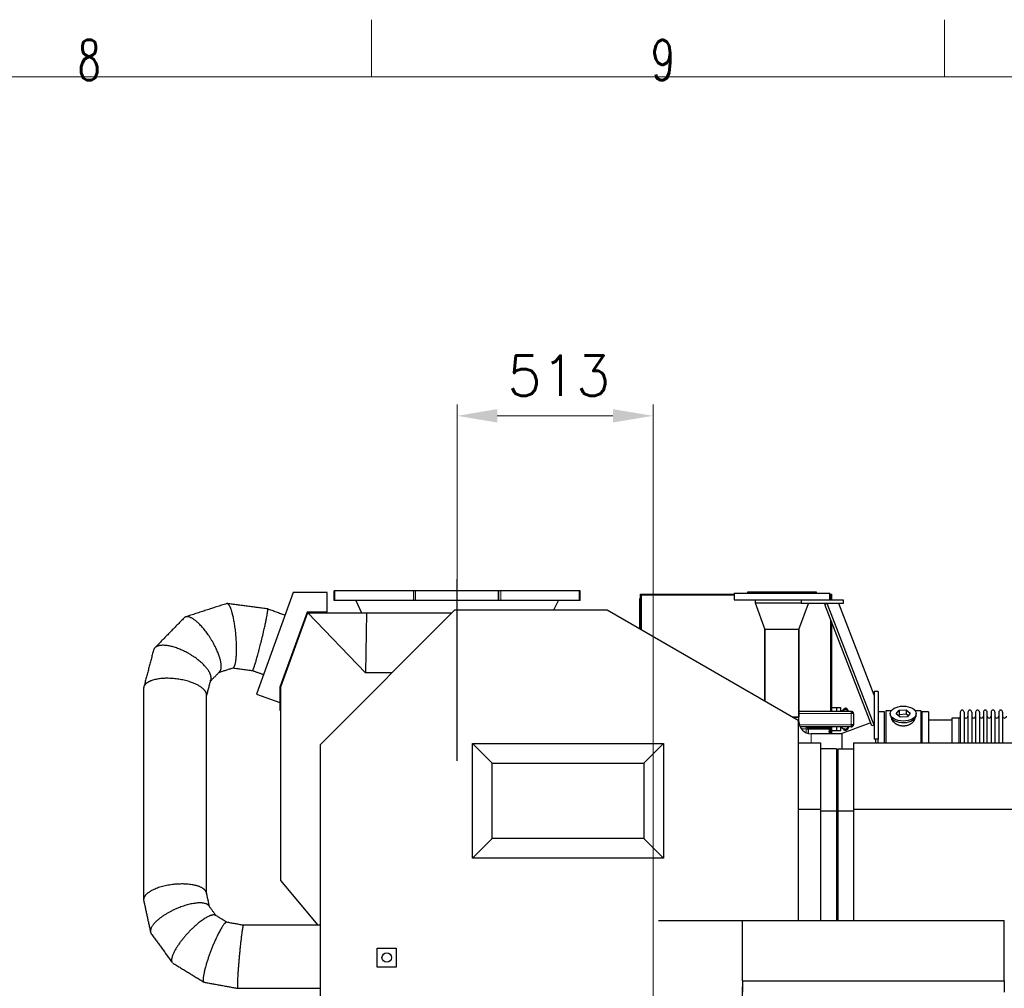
# Model space of a CAD drawing. Header units: inches. Extents: x 0 to 17820, y -10 to 12600.
# Tile 104 of 116: x 10989 to 13567, y 10065 to 12600. Entities that reach past the tile are written whole.
import ezdxf
from ezdxf.lldxf.tags import DXFTag

# ---------------------------------------------------------------- set-up
doc = ezdxf.new("R2010")
doc.units = ezdxf.units.IN
for name, color, linetype, true_color in [('1', 7, 'Continuous', 0xffffff), ('210', 7, 'Continuous', 0xffffff), ('254', 7, 'Continuous', 0xffffff)]:
    doc.layers.add(name, color=color, linetype=linetype, true_color=true_color)
doc.styles.add('latin_extended', font='simplex.shx')
tags = doc.linetypes.add('DASHED', pattern=[25.72, 12.86, -12.86]).pattern_tags.tags
tags[6:7] = [DXFTag(74, 4), DXFTag(75, 0), DXFTag(340, '0'), DXFTag(46, 0.0), DXFTag(50, 0.0), DXFTag(44, 0.0), DXFTag(45, 0.0)]
tags[4:5] = [DXFTag(74, 4), DXFTag(75, 0), DXFTag(340, '0'), DXFTag(46, 0.0), DXFTag(50, 0.0), DXFTag(44, 0.0), DXFTag(45, 0.0)]
doc.dimstyles.get("Standard").update_dxf_attribs({"dimtxt": 0.18, "dimasz": 0.18, "dimexe": 0.18, "dimexo": 0.0625, "dimgap": 0.09, "dimtad": 0, "dimtih": 1, "dimtoh": 1, "dimdec": 4, "dimzin": 0, "dimdsep": 46, "dimtxsty": 'Standard', "dimcen": 0.09, "dimadec": 0, "dimazin": 0, "dimtfac": 1, "dimtdec": 4, "dimtofl": 0, "dimtmove": 0, "dimatfit": 3, "dimfxl": 1, "dimtolj": 1, "dimtzin": 0, "dimarcsym": 0})

# ---------------------------------------------------------------- blocks, each defined once
blk = doc.blocks.new('_U14')
at = {"layer": '254', "color": 3, "linetype": 'Continuous', "lineweight": 13, "transparency": 16777216}
for p, q in [((12134.1, 11135.1), (12134.1, 11593.1)), ((12647.1, 9278.2), (12647.1, 11593.1)), ((12239.1, 11563.1), (12542.1, 11563.1))]:
    blk.add_line(p, q, dxfattribs=at)
at = {"layer": '254', "color": 3, "transparency": 16777216}
for points in [[(12239.1, 11580.6), (12239.1, 11545.6), (12134.1, 11563.1)], [(12542.1, 11545.6), (12542.1, 11580.6), (12647.1, 11563.1)]]:
    blk.add_solid(points, dxfattribs=at)
at = {"layer": 'Defpoints', "color": 0, "transparency": 16777216}
for p in [(12647.1, 11563.1), (12134.1, 11105.1), (12647.1, 9248.2)]:
    blk.add_point(p, dxfattribs=at)
at = {"layer": '254', "color": 2, "lineweight": 13, "transparency": 16777216, "insert": (12265.6, 11720.6), "char_height": 105, "attachment_point": 1, "style": 'latin_extended'}
blk.add_mtext('\\A1;513', dxfattribs=at)

msp = doc.modelspace()

# ---------------------------------------------------------------- linework, layer by layer
at = {"layer": '1', "color": 2, "linetype": 'Continuous', "lineweight": 25}
for p, q in [((11705.525, 11100.368), (11608.888, 10834.858)), ((11794.136, 11100.368), (11705.525, 11100.368)), ((11794.136, 11048.868), (11794.136, 11100.368)), ((11814.075, 11105.149), (11812.116, 11105.149)), ((11812.116, 11080.086), (11812.116, 11105.149)), ((11814.195, 11105.149), (11814.075, 11105.149)), ((12019.959, 11105.149), (11814.195, 11105.149)), ((12025.144, 11105.149), (12019.959, 11105.149)), ((12025.441, 11105.149), (12025.144, 11105.149)), ((12025.441, 11080.086), (12025.441, 11105.149)), ((12242.79, 11105.149), (12025.441, 11105.149)), ((12243.087, 11105.149), (12242.79, 11105.149)), ((12242.79, 11080.086), (12242.79, 11105.149)), ((12248.272, 11105.149), (12243.087, 11105.149)), ((12454.036, 11105.149), (12248.272, 11105.149)), ((12454.156, 11105.149), (12454.036, 11105.149)), ((12456.116, 11105.149), (12454.156, 11105.149)), ((12456.116, 11080.086), (12456.116, 11105.149)), ((12612.616, 11079.149), (12612.616, 11085.149)), ((12614.116, 11085.149), (12612.616, 11085.149)), ((12614.116, 11083.434), (12614.116, 11096.149)), ((12614.116, 11096.149), (12859.616, 11096.149)), ((12616.916, 11093.349), (12614.116, 11096.149)), ((12614.116, 11079.149), (12614.116, 11083.434)), ((12859.616, 11098.649), (13109.616, 11098.649)), ((12859.616, 11098.649), (12859.616, 11081.649)), ((13074.616, 11101.649), (12894.616, 11101.649)), ((12894.616, 11101.649), (12894.616, 11098.649)), ((13074.616, 11098.649), (13074.616, 11101.649)), ((13109.616, 11081.649), (13109.616, 11098.649)), ((13109.616, 11096.149), (13114.116, 11096.149)), ((13111.316, 11093.349), (13114.116, 11096.149)), ((13114.116, 11096.149), (13114.116, 11081.649)), ((11814.075, 11080.086), (11812.116, 11080.086)), ((11814.195, 11080.086), (11814.075, 11080.086)), ((12019.959, 11080.086), (11814.195, 11080.086)), ((11868.859, 11080.086), (11884.116, 11047.368)), ((12025.144, 11080.086), (12019.959, 11080.086)), ((12025.441, 11080.086), (12025.144, 11080.086)), ((12242.79, 11080.086), (12025.441, 11080.086)), ((12243.087, 11080.086), (12242.79, 11080.086)), ((12248.272, 11080.086), (12243.087, 11080.086)), ((12454.036, 11080.086), (12248.272, 11080.086)), ((12387.744, 11055.149), (12399.372, 11080.086)), ((12454.156, 11080.086), (12454.036, 11080.086)), ((12456.116, 11080.086), (12454.156, 11080.086)), ((12612.616, 11005.784), (12612.616, 11079.149)), ((12614.116, 11004.919), (12614.116, 11079.149)), ((12859.616, 11081.649), (13059.619, 11081.649)), ((12914.616, 11081.649), (12914.616, 11073.649)), ((12914.616, 11073.649), (13034.616, 11073.649)), ((12914.616, 11073.649), (13034.616, 11073.649)), ((12914.616, 11073.649), (12940.094, 11003.649)), ((13029.138, 11003.649), (13053.888, 11071.649)), ((13034.616, 11081.649), (13034.616, 11071.649)), ((13144.616, 11071.649), (13034.616, 11071.649)), ((13059.617, 11081.649), (13144.616, 11081.649)), ((13103.086, 11071.649), (13096.759, 11069.201)), ((13219.789, 10751.259), (13096.759, 11069.201)), ((13226.116, 10753.707), (13103.086, 11071.649)), ((13226.115, 10831.651), (13133.247, 11071.647)), ((13144.616, 11081.649), (13144.616, 11071.649)), ((11741.586, 11048.868), (11670.396, 10853.276)), ((11742.636, 11047.368), (11671.897, 10853.012)), ((11792.636, 11048.868), (11741.586, 11048.868)), ((11743.353, 11047.368), (11742.636, 11047.368)), ((11743.353, 11047.368), (11894.264, 10890.057)), ((11743.353, 11047.368), (11897.116, 11047.368)), ((11776.616, 10703.231), (12128.534, 11055.149)), ((11792.636, 11048.868), (11794.136, 11048.868)), ((11792.636, 11047.368), (11792.636, 11048.868)), ((11897.116, 11047.368), (11894.264, 10890.057)), ((11897.116, 11047.368), (12120.755, 11047.368)), ((12128.534, 11055.149), (12527.116, 11055.149)), ((12527.116, 11055.149), (13027.116, 10766.474)), ((13114.116, 11024.337), (13114.116, 10789.649)), ((12984.616, 11003.649), (12940.094, 11003.649)), ((12940.166, 11003.649), (12940.166, 10816.675)), ((12940.166, 10816.675), (12940.166, 11003.649)), ((13029.138, 11003.649), (12984.616, 11003.649)), ((13029.066, 10775.649), (13029.066, 11003.649)), ((13029.066, 11003.649), (13029.066, 10775.649)), ((11963.447, 10890.057), (11894.264, 10890.057)), ((11670.396, 10853.276), (11670.396, 10793.012)), ((11671.896, 10793.012), (11671.896, 10853.012)), ((11671.897, 10853.012), (11671.897, 10346.466)), ((11608.888, 10834.858), (11670.396, 10812.47)), ((13236.116, 10841.649), (13226.116, 10841.649)), ((13226.116, 10841.649), (13226.116, 10716.649)), ((13236.116, 10841.649), (13236.116, 10716.649)), ((11670.396, 10793.012), (11671.896, 10793.012)), ((13011.222, 10775.649), (13029.066, 10775.649)), ((13012.959, 10774.649), (13029.066, 10774.649)), ((13029.066, 10789.649), (13165.616, 10789.649)), ((13029.066, 10762.649), (13029.066, 10774.649)), ((13128.616, 10798.649), (13114.116, 10798.649)), ((13138.616, 10798.849), (13128.616, 10798.849)), ((13128.616, 10798.649), (13128.616, 10798.849)), ((13128.616, 10789.649), (13128.616, 10798.649)), ((13138.616, 10789.649), (13138.616, 10798.849)), ((13165.616, 10789.649), (13168.614, 10789.649)), ((13165.616, 10789.649), (13165.616, 10783.649)), ((13171.616, 10783.649), (13165.616, 10783.649)), ((13168.566, 10783.649), (13168.566, 10786.647)), ((13168.614, 10789.649), (13168.614, 10786.649)), ((13171.616, 10783.649), (13171.616, 10786.647)), ((13171.616, 10783.649), (13171.616, 10754.649)), ((13253.116, 10788.649), (13236.116, 10788.649)), ((13253.116, 10706.774), (13253.116, 10788.649)), ((13270.335, 10790.649), (13256.116, 10790.649)), ((13256.116, 10790.649), (13256.116, 10706.773)), ((13268.116, 10783.719), (13268.116, 10779.623)), ((13283.725, 10782.709), (13291.396, 10792.349)), ((13294.444, 10774.078), (13283.725, 10782.709)), ((13291.396, 10780.881), (13289.287, 10778.231)), ((13291.396, 10792.349), (13309.787, 10793.359)), ((13291.396, 10792.349), (13291.396, 10780.881)), ((13309.787, 10781.891), (13291.396, 10780.881)), ((13312.835, 10775.088), (13294.444, 10774.078)), ((13309.787, 10793.359), (13309.787, 10781.891)), ((13309.787, 10793.359), (13320.507, 10784.728)), ((13314.945, 10777.738), (13309.787, 10781.891)), ((13320.507, 10784.728), (13312.835, 10775.088)), ((13348.116, 10790.649), (13333.896, 10790.649)), ((13336.116, 10779.623), (13336.116, 10783.719)), ((13336.116, 10779.623), (13336.116, 10779.624)), ((13348.116, 10790.649), (13348.116, 10706.773)), ((13368.116, 10788.649), (13351.116, 10788.649)), ((13351.116, 10788.649), (13351.116, 10706.764)), ((13368.116, 10788.649), (13368.116, 10706.764)), ((13451.116, 10787.549), (13451.116, 10706.761)), ((13461.316, 10787.549), (13461.316, 10706.761)), ((13471.316, 10787.549), (13471.316, 10706.761)), ((13481.516, 10787.549), (13481.516, 10706.761)), ((13491.516, 10787.549), (13491.516, 10706.761)), ((13501.716, 10787.549), (13501.716, 10706.761)), ((13511.716, 10787.549), (13511.716, 10706.761)), ((13521.916, 10706.761), (13521.916, 10787.549)), ((13531.916, 10787.549), (13531.916, 10706.761)), ((13542.116, 10787.549), (13542.116, 10706.761)), ((13552.116, 10787.549), (13552.116, 10706.771)), ((13562.316, 10787.549), (13562.316, 10706.771)), ((13027.116, 10766.474), (13027.116, 10242.157)), ((13108.616, 10748.649), (13108.616, 10745.649)), ((13114.116, 10747.912), (13114.116, 10731.099)), ((13128.616, 10738.649), (13128.616, 10748.649)), ((13138.616, 10738.449), (13138.616, 10748.649)), ((13171.616, 10754.649), (13165.616, 10754.649)), ((13165.616, 10754.649), (13165.616, 10748.649)), ((13165.616, 10748.649), (13168.614, 10748.649)), ((13168.566, 10751.651), (13168.566, 10754.649)), ((13168.614, 10751.649), (13168.614, 10748.649)), ((13171.616, 10751.651), (13171.616, 10754.649)), ((13226.116, 10753.707), (13219.789, 10751.259)), ((13429.121, 10766.149), (13368.116, 10766.149)), ((13447.616, 10771.799), (13429.116, 10771.799)), ((13429.116, 10771.799), (13429.116, 10706.763)), ((13088.616, 10745.649), (13052.812, 10745.649)), ((13053.616, 10742.649), (13053.616, 10731.882)), ((13141.726, 10731.099), (13060.616, 10731.099)), ((13108.616, 10745.649), (13088.616, 10745.649)), ((13108.616, 10742.649), (13108.616, 10745.649)), ((13108.616, 10731.099), (13108.616, 10742.649)), ((13108.616, 10733.274), (13111.156, 10731.12)), ((13111.156, 10731.12), (13111.156, 10731.099)), ((13128.616, 10738.649), (13114.116, 10738.649)), ((13128.616, 10738.449), (13128.616, 10738.649)), ((13138.616, 10738.449), (13128.616, 10738.449)), ((13141.726, 10731.28), (13141.726, 10691.767)), ((11776.616, 9965.149), (11776.616, 10703.231)), ((12174.116, 10705.149), (12674.116, 10705.149)), ((12225.616, 10653.649), (12174.116, 10705.149)), ((12174.116, 10405.149), (12174.116, 10705.149)), ((12622.616, 10653.649), (12674.116, 10705.149)), ((12674.116, 10705.149), (12674.116, 10405.149)), ((13027.116, 10706.768), (13086.116, 10706.768)), ((13086.116, 10533.962), (13086.116, 10706.768)), ((13172.116, 10706.768), (14556.116, 10706.768)), ((13172.116, 10706.768), (13172.116, 10533.962)), ((13236.116, 10716.649), (13226.116, 10716.649)), ((13229.116, 10716.647), (13229.116, 10706.764)), ((13236.116, 10706.774), (13236.116, 10716.651)), ((13127.116, 10691.768), (13086.116, 10691.768)), ((13127.116, 10691.768), (13127.116, 10529.232)), ((13131.116, 10691.768), (13131.116, 10529.232)), ((13131.116, 10691.768), (13172.116, 10691.768)), ((12225.616, 10653.649), (12622.616, 10653.649)), ((12225.616, 10456.649), (12225.616, 10653.649)), ((12622.616, 10653.649), (12622.616, 10456.649)), ((13127.115, 10642.199), (13131.116, 10642.199)), ((13027.116, 10533.962), (13086.116, 10533.962)), ((13086.116, 10242.151), (13086.116, 10533.962)), ((13086.116, 10529.232), (13127.116, 10529.232)), ((13127.116, 10529.232), (13127.116, 10242.152)), ((13131.116, 10529.232), (13131.116, 10242.153)), ((13131.116, 10529.232), (13172.116, 10529.232)), ((13172.116, 10533.962), (13172.116, 10242.152)), ((13172.116, 10533.962), (14556.116, 10533.962)), ((12225.616, 10456.649), (12174.116, 10405.149)), ((12622.616, 10456.649), (12225.616, 10456.649)), ((12622.616, 10456.649), (12674.116, 10405.149)), ((13127.116, 10413.65), (13131.116, 10413.65)), ((12674.116, 10405.149), (12174.116, 10405.149)), ((13127.116, 10395.65), (13131.116, 10395.65)), ((11671.897, 10346.466), (11769.917, 10229.651)), ((12661.742, 10242.15), (12881.616, 10242.15)), ((12881.616, 10084.15), (12881.616, 10242.15)), ((12881.616, 10242.15), (13566.616, 10242.15)), ((13566.616, 10084.15), (13566.616, 10242.15)), ((11925.116, 10120.149), (11925.116, 10170.149)), ((11925.116, 10170.149), (11975.116, 10170.149)), ((11975.116, 10170.149), (11975.116, 10120.149)), ((11975.116, 10120.149), (11925.116, 10120.149)), ((12881.616, 10084.15), (13566.616, 10084.15)), ((12881.616, 10084.15), (12881.616, 10054.15)), ((13566.616, 10084.15), (13566.616, 10054.15)), ((12881.62, 10068.649), (12881.116, 10068.649)), ((12881.116, 9222.649), (12881.116, 10068.649))]:
    msp.add_line(p, q, dxfattribs=at)
at = {"layer": '1', "color": 110, "linetype": 'Continuous', "lineweight": 13}
for p, q in [((11814.075, 11080.086), (11814.075, 11105.149)), ((11814.195, 11080.086), (11814.195, 11105.149)), ((12019.959, 11080.086), (12019.959, 11105.149)), ((12025.144, 11080.086), (12025.144, 11105.149)), ((12243.087, 11080.086), (12243.087, 11105.149)), ((12248.272, 11080.086), (12248.272, 11105.149)), ((12454.036, 11080.086), (12454.036, 11105.149)), ((12454.156, 11080.086), (12454.156, 11105.149)), ((12859.62, 11093.349), (12616.916, 11093.349)), ((12616.916, 11093.349), (12616.916, 11003.296)), ((13111.316, 11093.349), (13109.609, 11093.349)), ((13111.316, 11081.644), (13111.316, 11093.349)), ((12614.116, 11079.149), (12612.616, 11079.149)), ((13111.316, 10789.64), (13111.316, 11031.572)), ((13165.616, 10783.649), (13029.066, 10783.649)), ((13165.616, 10754.649), (13165.616, 10783.649)), ((13029.066, 10762.649), (13027.115, 10762.649)), ((13030.097, 10754.649), (13165.616, 10754.649)), ((13088.616, 10745.649), (13088.616, 10748.649)), ((13447.616, 10771.799), (13447.616, 10706.763)), ((13047.616, 10743.43), (13035.591, 10743.43)), ((13047.616, 10733.9), (13047.616, 10743.43)), ((13108.616, 10742.649), (13053.614, 10742.649)), ((13060.616, 10731.099), (13060.616, 10706.771)), ((13111.316, 10731.09), (13111.316, 10742.286))]:
    msp.add_line(p, q, dxfattribs=at)
at = {"layer": '1', "color": 2, "linetype": 'Continuous', "lineweight": 25}
msp.add_circle((11950.116, 10145.149), 12.5, dxfattribs=at)
for centre, radius, start, end in [((13447.616, 10775.299), 3.5, 270, 0), ((13456.216, 10787.549), 5.1, 0, 180), ((13466.316, 10776.799), 5, 180, 0), ((13476.416, 10787.549), 5.1, 0, 180), ((13486.516, 10776.799), 5, 180, 0), ((13496.616, 10787.549), 5.1, 0, 180), ((13506.716, 10776.799), 5, 180, 0), ((13516.816, 10787.549), 5.1, 0, 180), ((13526.916, 10776.799), 5, 180, 0), ((13537.016, 10787.549), 5.1, 0, 180), ((13547.116, 10776.799), 5, 180, 0), ((13557.216, 10787.549), 5.1, 0, 180), ((13567.316, 10776.799), 5, 180, 0), ((13060.616, 10762.649), 31.55, 180, 270), ((13047.616, 10742.649), 6, 0, 90)]:
    msp.add_arc(centre, radius, start, end, dxfattribs=at)
msp.add_ellipse((13302.116, 10783.719), major_axis=(34, 0), ratio=0.57357644, dxfattribs=at)
for start_param, end_param in [(3.14156817, 3.23699405), (3.23699405, 6.28318531)]:
    msp.add_ellipse((13302.116, 10779.623), major_axis=(34, 0), ratio=0.57357644, start_param=start_param, end_param=end_param, dxfattribs=at)
at = {"layer": '1', "color": 110, "linetype": 'Continuous', "lineweight": 13}
msp.add_ellipse((13047.616, 10742.649), major_axis=(-6, 0), ratio=0.1301739, start_param=3.14159265, end_param=4.71238898, dxfattribs=at)
at = {"layer": '1', "color": 2, "linetype": 'Continuous', "lineweight": 25}
for points, degree in [([(11531.34, 11071.645), (11423.758, 11036.902)], 1), ([(11638.283, 11057.528), (11532.68, 11071.75)], 1), ([(11683.892, 11040.931), (11638.324, 11057.516)], 1), ([(11419.784, 11034.445), (11343.013, 10955.861)], 1), ([(11339.481, 10949.607), (11314.075, 10853.246)], 1), ([(11510.982, 10891.68), (11547.669, 10903.528)], 1), ([(11547.046, 10903.326), (11598.622, 10896.381)], 1), ([(11488.882, 10869.058), (11512.656, 10893.394)], 1), ([(11598.581, 10896.393), (11627.459, 10885.882)], 1), ([(11478.616, 10830.118), (11489.835, 10872.67)], 1), ([(13165.616, 10786.649), (13168.566, 10786.649)], 1), ([(13171.616, 10786.647), (13168.614, 10786.647)], 1), ([(13047.616, 10748.643), (13042.753, 10748.643), (13037.891, 10748.643), (13033.029, 10748.643)], 3), ([(13165.616, 10748.649), (13047.616, 10748.649)], 1), ([(13216.725, 10759.173), (13191.726, 10749.876), (13166.726, 10740.578), (13141.726, 10731.28)], 3), ([(13165.616, 10751.649), (13168.566, 10751.649)], 1), ([(13171.616, 10751.651), (13168.614, 10751.651)], 1), ([(11486.07, 10278.488), (11478.314, 10314.263)], 1), ([(11313.918, 10293.795), (11331.704, 10211.763)], 1), ([(11503.258, 10254.888), (11484.585, 10280.527)], 1), ([(11531.65, 10237.484), (11502.094, 10255.602)], 1), ([(11574.581, 10229.649), (11531.293, 10237.549)], 1), ([(11333.68, 10207.461), (11388.451, 10132.258)], 1), ([(11390.307, 10130.595), (11471.427, 10080.867)], 1), ([(11472.06, 10080.633), (11559.64, 10064.651)], 1)]:
    msp.add_open_spline(points, degree=degree, dxfattribs=at)
for points, weights, knots in [([(11547.681, 10903.532), (11551.281, 10904.671), (11554.28, 10911.873), (11555.967, 10924.909), (11557.805, 10962.756), (11556.339, 11003.571), (11548.884, 11038.699), (11540.507, 11062.682), (11537.888, 11068.253), (11535.21, 11071.371), (11532.692, 11071.749)], [0.573630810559, 0.571848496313, 0.575132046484, 0.585786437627, 0.585786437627, 0.552284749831, 0.585786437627, 0.585786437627, 0.580859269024, 0.576673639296, 0.574550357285], [0, 0, 0, 0, 0, 0.28957925, 0.28957925, 0.28957925, 0.80307455, 0.80307455, 0.80307455, 1, 1, 1, 1, 1]), ([(11598.622, 10896.381), (11599.644, 10896.193), (11602.372, 10902.891), (11606.622, 10916.816), (11617.299, 10954.744), (11627.447, 10993.995), (11634.395, 11027.183), (11638.192, 11049.529), (11638.879, 11054.655), (11638.914, 11057.407), (11638.285, 11057.528)], [0.574542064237, 0.571140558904, 0.573068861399, 0.585786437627, 0.585786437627, 0.552284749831, 0.585786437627, 0.585786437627, 0.580856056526, 0.576669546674, 0.574547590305], [0, 0, 0, 0, 0, 0.30810101, 0.30810101, 0.30810101, 0.80816352, 0.80816352, 0.80816352, 1, 1, 1, 1, 1]), ([(11512.648, 10893.386), (11516.503, 10897.35), (11518.023, 10904.676), (11516.879, 10914.666), (11508.712, 10946.901), (11492.803, 10983.052), (11467.437, 11012.396), (11441.334, 11033.593), (11431.721, 11038.993), (11424.264, 11039.047), (11419.796, 11034.457)], [0.573353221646, 0.574188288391, 0.578573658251, 0.585786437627, 0.585786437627, 0.552284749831, 0.585786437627, 0.585786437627, 0.576166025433, 0.572391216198, 0.573352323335], [0, 0, 0, 0, 0, 0.2320145, 0.2320145, 0.2320145, 0.73204575, 0.73204575, 0.73204575, 1, 1, 1, 1, 1]), ([(11489.837, 10872.681), (11491.051, 10877.299), (11490.387, 10882.741), (11487.967, 10888.634), (11474.17, 10911.544), (11448.1, 10937.293), (11410.132, 10953.737), (11369.034, 10963.592), (11351.803, 10964.592), (11341.921, 10958.867), (11339.48, 10949.607)], [0.575795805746, 0.578269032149, 0.582015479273, 0.585786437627, 0.585786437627, 0.552284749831, 0.585786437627, 0.585786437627, 0.571001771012, 0.570897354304, 0.575790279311], [0, 0, 0, 0, 0, 0.16776573, 0.16776573, 0.16776573, 0.66781261, 0.66781261, 0.66781261, 1, 1, 1, 1, 1]), ([(11478.616, 10831.893), (11478.623, 10835.569), (11477.353, 10839.288), (11474.946, 10842.894), (11460.197, 10858.545), (11431.4, 10873.948), (11390.048, 10877.561), (11343.774, 10874.248), (11323.17, 10869.373), (11313.635, 10859.786), (11313.616, 10849.727)], [0.577950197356, 0.580413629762, 0.583330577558, 0.585786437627, 0.585786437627, 0.552284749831, 0.585786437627, 0.585786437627, 0.567970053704, 0.571315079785, 0.577950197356], [0, 0, 0, 0, 0, 0.135375, 0.135375, 0.135375, 0.635375, 0.635375, 0.635375, 1, 1, 1, 1, 1]), ([(11478.31, 10314.278), (11477.711, 10316.986), (11476.345, 10319.531), (11474.31, 10321.857), (11460.197, 10333.529), (11431.4, 10342.763), (11390.048, 10338.216), (11342.309, 10325.663), (11319.957, 10315.987), (11311.712, 10303.781), (11313.92, 10293.783)], [0.580024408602, 0.582111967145, 0.584224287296, 0.585786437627, 0.585786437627, 0.552284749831, 0.585786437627, 0.585786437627, 0.565194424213, 0.572442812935, 0.58002199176], [0, 0, 0, 0, 0, 0.10797212, 0.10797212, 0.10797212, 0.60798775, 0.60798775, 0.60798775, 1, 1, 1, 1, 1]), ([(11484.597, 10280.511), (11483.795, 10281.583), (11482.818, 10282.547), (11481.687, 10283.402), (11469.496, 10290.642), (11442.369, 10292.17), (11403.417, 10276.556), (11355.898, 10249.793), (11331.684, 10231.264), (11327.415, 10215.824), (11333.674, 10207.468)], [0.583700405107, 0.584607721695, 0.585342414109, 0.585786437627, 0.585786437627, 0.552284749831, 0.585786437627, 0.585786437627, 0.559539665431, 0.576741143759, 0.583708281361], [0, 0, 0, 0, 0, 0.05755531, 0.05755531, 0.05755531, 0.55749281, 0.55749281, 0.55749281, 1, 1, 1, 1, 1]), ([(11502.093, 10255.602), (11501.784, 10255.788), (11501.459, 10255.953), (11501.12, 10256.097), (11492.401, 10259.193), (11471.639, 10251.982), (11441.826, 10223.82), (11405.457, 10181.748), (11386.924, 10155.418), (11383.657, 10138.602), (11388.448, 10132.263)], [0.585460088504, 0.585616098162, 0.585727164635, 0.585786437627, 0.585786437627, 0.552284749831, 0.585786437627, 0.585786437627, 0.559539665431, 0.576741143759, 0.583708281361], [0, 0, 0, 0, 0, 0.02182585, 0.02182585, 0.02182585, 0.54071672, 0.54071672, 0.54071672, 1, 1, 1, 1, 1]), ([(11531.296, 10237.548), (11531.275, 10237.552), (11531.253, 10237.556), (11531.231, 10237.559), (11526.68, 10238.18), (11515.444, 10225.129), (11499.309, 10188.582), (11478.864, 10134.255), (11467.843, 10099.193), (11467.586, 10083.112), (11471.432, 10080.865)], [0.585781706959, 0.585784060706, 0.585785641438, 0.585786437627, 0.585786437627, 0.552284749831, 0.585786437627, 0.585786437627, 0.555027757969, 0.581928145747, 0.585463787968], [0, 0, 0, 0, 0, 0.00248336, 0.00248336, 0.00248336, 0.5118915, 0.5118915, 0.5118915, 1, 1, 1, 1, 1]), ([(11574.592, 10229.647), (11574.587, 10229.648), (11574.581, 10229.649), (11574.576, 10229.649), (11573.427, 10229.649), (11570.591, 10215.065), (11566.518, 10176.317), (11561.247, 10117.981), (11558.317, 10079.233), (11558.518, 10064.649), (11559.661, 10064.649)], [0.585781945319, 0.585784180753, 0.585785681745, 0.585786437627, 0.585786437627, 0.552284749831, 0.585786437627, 0.585786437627, 0.552284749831, 0.585786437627, 0.585786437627], [0, 0, 0, 0, 0, 0.00236937, 0.00236937, 0.00236937, 0.50118469, 0.50118469, 0.50118469, 1, 1, 1, 1, 1])]:
    msp.add_rational_spline(points, weights, degree=4, knots=knots, dxfattribs=at)
for points, degree, knots in [([(11313.616, 10849.715), (11313.616, 10832.363), (11313.616, 10799.514), (11313.616, 10753.025), (11313.616, 10712.105), (11313.616, 10676.755), (11313.616, 10646.975), (11313.616, 10621.853), (11313.616, 10596.179), (11313.616, 10565.557), (11313.616, 10526.501), (11313.616, 10479.823), (11313.616, 10425.521), (11313.616, 10363.597), (11313.616, 10319.772), (11313.616, 10296.59)], 3, [0, 0, 0, 0, 0.09416564, 0.17825374, 0.25226418, 0.31619684, 0.37005164, 0.41382851, 0.4524759, 0.50929458, 0.57988753, 0.66425467, 0.76239589, 0.87431106, 1, 1, 1, 1]), ([(11478.616, 10312.875), (11478.616, 10328.733), (11478.616, 10359.171), (11478.616, 10402.443), (11478.615, 10440.943), (11478.615, 10474.203), (11478.615, 10502.222), (11478.615, 10525.859), (11478.615, 10550.016), (11478.615, 10578.828), (11478.615, 10615.576), (11478.615, 10659.496), (11478.616, 10710.59), (11478.616, 10768.856), (11478.616, 10810.091), (11478.616, 10831.905)], 3, [0, 0, 0, 0, 0.09171192, 0.17602859, 0.25023969, 0.31434533, 0.36834563, 0.41224064, 0.45099228, 0.50796425, 0.57874779, 0.663343, 0.76175001, 0.87396895, 1, 1, 1, 1]), ([(13147.116, 10795.73), (13146.543, 10795.287), (13145.413, 10794.343), (13143.774, 10792.878), (13142.174, 10791.418), (13141.017, 10790.347), (13140.391, 10789.76), (13140.279, 10789.656)], 3, [0, 0, 0, 0, 0.23710026, 0.47420053, 0.71130079, 0.94840106, 1, 1, 1, 1]), ([(13140.89, 10789.789), (13141.014, 10789.896), (13141.745, 10790.522), (13143.115, 10791.616), (13145.032, 10792.999), (13146.386, 10793.836), (13147.116, 10794.212)], 3, [0, 0, 0, 0, 0.06399906, 0.37599938, 0.68799969, 1, 1, 1, 1]), ([(13147.116, 10795.73), (13147.116, 10795.906), (13147.116, 10796.216), (13147.116, 10796.5), (13147.116, 10796.751), (13147.116, 10796.974), (13147.116, 10797.145), (13147.116, 10797.285), (13147.116, 10797.385), (13147.116, 10797.411), (13147.116, 10797.358), (13147.116, 10797.271), (13147.116, 10797.152), (13147.116, 10796.94), (13147.116, 10796.642), (13147.116, 10796.301), (13147.116, 10796.003), (13147.116, 10795.701), (13147.116, 10795.331), (13147.116, 10794.967), (13147.116, 10794.619), (13147.116, 10794.345), (13147.116, 10794.212)], 5, [0, 0, 0, 0, 0, 0, 0.13608509, 0.25, 0.25, 0.25, 0.2708653, 0.37481727, 0.47894879, 0.5, 0.5, 0.5, 0.58288975, 0.68718012, 0.75, 0.75, 0.75, 0.79167043, 0.89574547, 1, 1, 1, 1, 1, 1]), ([(13147.116, 10794.212), (13147.621, 10794.521), (13148.667, 10795.108), (13150.128, 10795.659), (13151.362, 10795.91), (13152.319, 10795.983), (13153.125, 10795.81), (13153.718, 10795.531), (13154.119, 10795.245), (13154.481, 10794.914), (13154.923, 10794.438), (13155.616, 10793.557), (13156.429, 10792.224), (13157.131, 10790.83), (13157.522, 10789.971), (13157.659, 10789.662)], 3, [0, 0, 0, 0, 0.13227513, 0.26455026, 0.33068783, 0.3968254, 0.46296296, 0.49603175, 0.52910053, 0.56216931, 0.5952381, 0.66137566, 0.79365079, 0.92592593, 1, 1, 1, 1]), ([(13147.116, 10792.561), (13147.772, 10793.087), (13148.85, 10793.809), (13150.231, 10794.565), (13151.125, 10794.927), (13151.768, 10794.994), (13152.279, 10794.903), (13152.781, 10794.724), (13154.379, 10793.375), (13155.185, 10791.483), (13155.884, 10789.849), (13155.964, 10789.662)], 3, [0, 0, 0, 0, 0.21053893, 0.321523, 0.37899027, 0.43746164, 0.46747287, 0.49771684, 0.55897636, 0.94963615, 1, 1, 1, 1]), ([(13147.116, 10794.212), (13147.116, 10794.034), (13147.116, 10793.729), (13147.116, 10793.453), (13147.116, 10793.21), (13147.116, 10792.962), (13147.116, 10792.776), (13147.116, 10792.67), (13147.116, 10792.596), (13147.116, 10792.562), (13147.116, 10792.56), (13147.116, 10792.561)], 5, [0, 0, 0, 0, 0, 0, 0.32200994, 0.57330502, 0.57330502, 0.57330502, 0.70215857, 0.94065174, 1, 1, 1, 1, 1, 1]), ([(13158.494, 10789.682), (13158.286, 10790.152), (13157.83, 10791.156), (13157.096, 10792.682), (13156.248, 10794.241), (13155.413, 10795.476), (13154.7, 10796.243), (13154.247, 10796.641), (13153.878, 10796.913), (13153.473, 10797.152), (13152.884, 10797.407), (13152.095, 10797.591), (13151.182, 10797.554), (13150.012, 10797.321), (13149.069, 10796.928), (13148.441, 10796.583), (13148.34, 10796.525)], 3, [0, 0, 0, 0, 0.10864649, 0.23256606, 0.35648564, 0.48040522, 0.54236501, 0.5733449, 0.60432479, 0.63530469, 0.66628458, 0.72824437, 0.79020416, 0.85216395, 0.97608352, 1, 1, 1, 1]), ([(13108.176, 10736.131), (13109.698, 10739.165), (13111.67, 10743.194), (13113.678, 10747.18), (13114.188, 10748.215)], 3, [0, 0, 0, 0, 0.73711944, 1, 1, 1, 1]), ([(13108.177, 10735.962), (13108.484, 10736.574), (13109.362, 10738.334), (13110.793, 10741.222), (13112.184, 10744.036), (13113.294, 10746.265), (13113.844, 10747.373), (13114.116, 10747.924)], 3, [0, 0, 0, 0, 0.15046411, 0.43389074, 0.71731737, 0.85903068, 1, 1, 1, 1]), ([(13147.116, 10741.51), (13146.543, 10741.953), (13145.413, 10742.897), (13143.774, 10744.361), (13142.174, 10745.822), (13140.609, 10747.271), (13139.397, 10748.414), (13138.703, 10749.085), (13138.514, 10749.27)], 3, [0, 0, 0, 0, 0.18591248, 0.37182496, 0.55773745, 0.74364993, 0.92956241, 1, 1, 1, 1]), ([(13139.58, 10748.636), (13140.128, 10748.117), (13141.289, 10747.082), (13143.115, 10745.624), (13145.032, 10744.241), (13146.386, 10743.403), (13147.116, 10743.027)], 3, [0, 0, 0, 0, 0.23855452, 0.49236968, 0.74618484, 1, 1, 1, 1]), ([(13156.448, 10748.592), (13156.214, 10748.065), (13155.533, 10746.583), (13154.567, 10744.667), (13153.512, 10743.117), (13152.78, 10742.516), (13152.279, 10742.336), (13151.767, 10742.244), (13150.642, 10742.378), (13149.051, 10743.343), (13147.766, 10744.141), (13147.116, 10744.679)], 3, [0, 0, 0, 0, 0.13287609, 0.37517658, 0.49041088, 0.54630007, 0.57389269, 0.60127298, 0.65461844, 0.80791803, 1, 1, 1, 1]), ([(13158.948, 10748.601), (13158.827, 10748.319), (13158.472, 10747.499), (13157.862, 10746.149), (13157.096, 10744.558), (13156.248, 10742.999), (13155.413, 10741.764), (13154.7, 10740.997), (13154.247, 10740.599), (13153.878, 10740.327), (13153.473, 10740.087), (13152.884, 10739.833), (13152.095, 10739.649), (13151.182, 10739.685), (13150.012, 10739.919), (13149.069, 10740.312), (13148.441, 10740.657), (13148.34, 10740.715)], 3, [0, 0, 0, 0, 0.0599237, 0.1746651, 0.2894065, 0.4041479, 0.5188893, 0.57626, 0.60494535, 0.6336307, 0.66231606, 0.69100141, 0.74837211, 0.80574281, 0.86311351, 0.97785491, 1, 1, 1, 1]), ([(13332.116, 10771.842), (13332.116, 10771.824), (13332.116, 10771.806), (13332.113, 10771.217), (13332.06, 10770.638), (13331.86, 10769.469), (13331.712, 10768.877), (13331.322, 10767.683), (13331.079, 10767.08), (13330.752, 10766.396), (13330.715, 10766.319), (13330.639, 10766.167), (13330.6, 10766.091), (13330.482, 10765.862), (13330.4, 10765.709), (13330.147, 10765.253), (13329.968, 10764.951), (13329.398, 10764.047), (13328.976, 10763.45), (13328.049, 10762.27), (13327.543, 10761.687), (13326.722, 10760.825), (13326.437, 10760.539), (13326.068, 10760.186), (13325.994, 10760.115), (13325.844, 10759.974), (13325.618, 10759.764), (13325.387, 10759.557), (13324.606, 10758.871), (13323.949, 10758.341), (13322.569, 10757.32), (13321.847, 10756.829), (13320.714, 10756.125), (13320.328, 10755.895), (13319.737, 10755.56), (13319.438, 10755.394), (13319.134, 10755.231), (13318.931, 10755.124), (13318.828, 10755.07), (13317.904, 10754.594), (13317.063, 10754.2), (13315.338, 10753.477), (13314.456, 10753.146), (13312.65, 10752.55), (13311.727, 10752.285), (13310.547, 10751.997), (13310.191, 10751.914), (13309.832, 10751.836), (13309.592, 10751.785), (13309.471, 10751.76), (13308.869, 10751.638), (13308.386, 10751.551), (13306.933, 10751.318), (13305.961, 10751.202), (13304.007, 10751.048), (13303.026, 10751.01), (13301.548, 10751.013), (13301.055, 10751.024), (13300.312, 10751.056), (13300.003, 10751.072), (13299.693, 10751.093), (13299.569, 10751.101), (13299.507, 10751.105), (13299.321, 10751.119), (13299.197, 10751.129), (13298.085, 10751.222), (13297.109, 10751.344), (13295.184, 10751.662), (13294.234, 10751.859), (13292.359, 10752.325), (13291.435, 10752.594), (13290.409, 10752.938), (13290.295, 10752.977), (13290.068, 10753.056), (13289.954, 10753.095), (13289.616, 10753.216), (13289.392, 10753.299), (13288.726, 10753.552), (13288.289, 10753.728), (13286.998, 10754.278), (13286.163, 10754.673), (13284.547, 10755.518), (13283.766, 10755.966), (13282.821, 10756.559), (13282.541, 10756.74), (13282.264, 10756.924), (13282.08, 10757.047), (13281.988, 10757.109), (13281.533, 10757.421), (13281.179, 10757.675), (13280.145, 10758.449), (13279.493, 10758.982), (13278.263, 10760.075), (13277.685, 10760.636), (13276.873, 10761.497), (13276.612, 10761.787), (13276.234, 10762.227), (13276.049, 10762.449), (13275.869, 10762.672), (13275.75, 10762.821), (13275.691, 10762.896), (13275.169, 10763.568), (13274.751, 10764.168), (13274.006, 10765.37), (13273.678, 10765.971), (13273.112, 10767.175), (13272.875, 10767.776), (13272.635, 10768.528), (13272.568, 10768.753), (13272.507, 10768.978), (13272.468, 10769.128), (13272.449, 10769.203), (13272.359, 10769.577), (13272.3, 10769.873), (13272.161, 10770.734), (13272.116, 10771.292), (13272.116, 10771.838)], 3, [0, 0, 0, 0, 0.00096872, 0.00096872, 0.03221774, 0.03221774, 0.06346677, 0.06346677, 0.09471579, 0.09471579, 0.09862192, 0.09862192, 0.10252805, 0.10252805, 0.1103403, 0.1103403, 0.12596481, 0.12596481, 0.15721384, 0.15721384, 0.18846286, 0.18846286, 0.20408737, 0.20408737, 0.2079935, 0.2079935, 0.21189963, 0.21971188, 0.21971188, 0.25096091, 0.25096091, 0.28220993, 0.28220993, 0.29783444, 0.29783444, 0.3056467, 0.30955283, 0.30955283, 0.31345895, 0.31345895, 0.34470798, 0.34470798, 0.375957, 0.375957, 0.40720602, 0.40720602, 0.41501828, 0.41892441, 0.41892441, 0.42283054, 0.42283054, 0.43845505, 0.43845505, 0.46970407, 0.46970407, 0.5009531, 0.5009531, 0.51657761, 0.51657761, 0.52438986, 0.52634293, 0.52634293, 0.52829599, 0.52829599, 0.53220212, 0.53220212, 0.56345114, 0.56345114, 0.59470017, 0.59470017, 0.62594919, 0.62594919, 0.62985532, 0.62985532, 0.63376144, 0.63376144, 0.6415737, 0.6415737, 0.65719821, 0.65719821, 0.68844724, 0.68844724, 0.71969626, 0.71969626, 0.72750852, 0.73141464, 0.73141464, 0.73532077, 0.73532077, 0.75094528, 0.75094528, 0.78219431, 0.78219431, 0.81344333, 0.81344333, 0.82906784, 0.82906784, 0.8368801, 0.84078623, 0.84078623, 0.84469235, 0.84469235, 0.87594138, 0.87594138, 0.9071904, 0.9071904, 0.93843942, 0.93843942, 0.94625168, 0.95015781, 0.95015781, 0.95406394, 0.95406394, 0.96968845, 0.96968845, 1, 1, 1, 1]), ([(13147.116, 10743.027), (13147.116, 10743.206), (13147.116, 10743.51), (13147.116, 10743.787), (13147.116, 10744.03), (13147.116, 10744.278), (13147.116, 10744.44), (13147.116, 10744.514), (13147.116, 10744.574), (13147.116, 10744.631), (13147.116, 10744.663), (13147.116, 10744.673), (13147.116, 10744.679), (13147.116, 10744.679), (13147.116, 10744.679)], 5, [0, 0, 0, 0, 0, 0, 0.32200994, 0.57330502, 0.57330502, 0.57330502, 0.70215857, 0.85995753, 0.85995753, 0.85995753, 0.94065174, 1, 1, 1, 1, 1, 1]), ([(13147.116, 10741.51), (13147.116, 10741.334), (13147.116, 10741.023), (13147.116, 10740.739), (13147.116, 10740.489), (13147.116, 10740.266), (13147.116, 10740.095), (13147.116, 10740.018), (13147.116, 10739.956), (13147.116, 10739.911), (13147.116, 10739.861), (13147.116, 10739.847), (13147.116, 10739.853), (13147.116, 10739.882), (13147.116, 10739.969), (13147.116, 10740.052), (13147.116, 10740.147), (13147.116, 10740.263), (13147.116, 10740.465), (13147.116, 10740.663), (13147.116, 10740.826), (13147.116, 10740.999), (13147.116, 10741.236), (13147.116, 10741.539), (13147.116, 10741.908), (13147.116, 10742.273), (13147.116, 10742.621), (13147.116, 10742.895), (13147.116, 10743.027)], 5, [0, 0, 0, 0, 0, 0, 0.13608509, 0.25, 0.25, 0.25, 0.2708653, 0.37481727, 0.375, 0.375, 0.375, 0.47894879, 0.5, 0.5, 0.5, 0.58288975, 0.625, 0.625, 0.625, 0.68718012, 0.75, 0.75, 0.75, 0.79167043, 0.89574547, 1, 1, 1, 1, 1, 1]), ([(11776.612, 10229.649), (11770.335, 10229.649), (11757.721, 10229.649), (11740.115, 10229.649), (11720.575, 10229.649), (11696.343, 10229.649), (11663.26, 10229.649), (11621.731, 10229.649), (11591.229, 10229.649), (11574.57, 10229.649)], 3, [0, 0, 0, 0, 0.09319994, 0.18729397, 0.2614172, 0.38335304, 0.54709545, 0.75264444, 1, 1, 1, 1]), ([(11559.661, 10064.649), (11572.023, 10064.649), (11594.854, 10064.649), (11626.261, 10064.649), (11651.99, 10064.649), (11672.515, 10064.649), (11693.125, 10064.649), (11718.682, 10064.649), (11747.643, 10064.649), (11767.944, 10064.649), (11776.613, 10064.649)], 3, [0, 0, 0, 0, 0.17093742, 0.3157026, 0.43429555, 0.52671626, 0.59952131, 0.71928869, 0.88011918, 1, 1, 1, 1])]:
    msp.add_open_spline(points, degree=degree, knots=knots, dxfattribs=at)
at = {"layer": '1', "color": 110, "linetype": 'Continuous', "lineweight": 13}
for points, knots in [([(13047.616, 10743.43), (13047.616, 10744.815), (13047.616, 10746.128), (13047.616, 10748.015), (13047.616, 10748.582), (13047.616, 10748.643)], [0, 0, 0, 0, 0.5, 0.5, 1, 1, 1, 1]), ([(13110.318, 10748.682), (13110.286, 10748.615), (13109.992, 10748.012), (13109.6, 10747.207), (13109.234, 10746.466), (13109.136, 10746.267)], [0, 0, 0, 0, 0.08271812, 0.75385906, 1, 1, 1, 1]), ([(13147.116, 10743.027), (13147.621, 10742.719), (13148.667, 10742.132), (13150.128, 10741.581), (13151.362, 10741.33), (13152.319, 10741.257), (13153.125, 10741.43), (13153.718, 10741.709), (13154.119, 10741.995), (13154.481, 10742.326), (13154.923, 10742.802), (13155.616, 10743.683), (13156.429, 10745.015), (13157.251, 10746.65), (13157.788, 10747.863), (13158.069, 10748.527), (13158.116, 10748.637)], [0, 0, 0, 0, 0.12197725, 0.2439545, 0.30494313, 0.36593175, 0.42692038, 0.45741469, 0.487909, 0.51840332, 0.54889763, 0.60988626, 0.73186351, 0.85384076, 0.97581801, 1, 1, 1, 1])]:
    msp.add_open_spline(points, degree=3, knots=knots, dxfattribs=at)
at = {"layer": '210', "color": 7, "linetype": 'Continuous', "lineweight": 18}
for p, q in [((11910, 12450), (11910, 12600)), ((13410, 12450), (13410, 12600)), ((150, 12450), (17670, 12450))]:
    msp.add_line(p, q, dxfattribs=at)
at = {"layer": '254', "color": 190, "linetype": 'DASHED', "lineweight": 25}
msp.add_line((12134.116, 10660.086), (12134.116, 11135.149), dxfattribs=at)

# ---------------------------------------------------------------- texts
at = {"layer": '210', "color": 211, "linetype": 'Continuous', "lineweight": 18, "char_height": 105, "attachment_point": 7, "line_spacing_factor": 0.963855, "style": 'latin_extended'}
for s, insert in [('\\W0.6563;8', (11141.496, 12441.977)), ('\\W0.7067;9', (12641.496, 12441.977))]:
    msp.add_mtext(s, dxfattribs=dict(at, insert=insert))

# ---------------------------------------------------------------- dimensions: what is measured, and where the dimension line sits
at = {"layer": '254', "color": 2, "linetype": 'Continuous', "lineweight": 13}
dim = msp.add_linear_dim(base=(12647.116, 11563.14), p1=(12134.116, 11105.149), p2=(12647.116, 9248.207), dimstyle='Standard', override={"dimscale": 30, "dimtxt": 3.5, "dimasz": 3.5, "dimexe": 1, "dimexo": 1, "dimgap": 1.75, "dimtad": 1, "dimtih": 1, "dimtoh": 0, "dimdec": 2, "dimlfac": 1, "dimzin": 8, "dimdsep": 46, "dimlunit": 2, "dimtxsty": 'latin_extended', "dimsah": 1, "dimse1": 0, "dimse2": 0, "dimsd1": 0, "dimsd2": 0, "dimclrd": 3, "dimclre": 3, "dimclrt": 2, "dimtol": 0, "dimtm": -0.1, "dimtfac": 0.714286, "dimtdec": 3, "dimtofl": 1, "dimtmove": 0, "dimtzin": 8, "dimlwd": 13, "dimlwe": 13}, dxfattribs=at)
dim.commit()
dim.dimension.update_dxf_attribs({"geometry": '_U14', "text_midpoint": (12390.616, 11563.14), "dimtype": 160})

doc.saveas('drawing.dxf')
